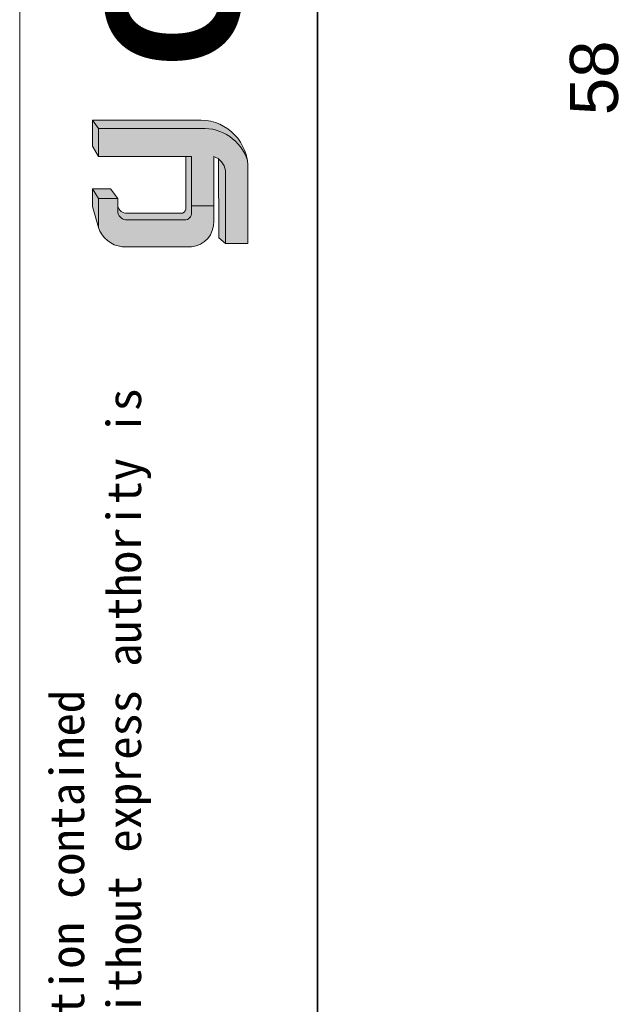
# Model space of a CAD drawing. Header units: millimetres. Extents: x 4119 to 4595, y 1349 to 1685.
# Tile 2 of 8: x 4119 to 4176, y 1517 to 1612. Entities that reach past the tile are written whole.
import ezdxf

# ---------------------------------------------------------------- set-up
doc = ezdxf.new("R2010")
doc.units = ezdxf.units.MM
for name, color, linetype, lineweight in [('0007', 7, 'Continuous', 5), ('实线层', 7, 'Continuous', 25), ('尺寸线层', 3, 'Continuous', 18), ('粗实线层', 7, 'Continuous', 35), ('细实线层', 3, 'Continuous', 18)]:
    doc.layers.add(name, color=color, linetype=linetype, lineweight=lineweight)
doc.layers.add('PDF_文字', color=7, linetype='Continuous')
doc.styles.add('ARIAL', font='arial.ttf')
doc.styles.add('PDF Arial', font='arial.ttf')
doc.styles.get("Standard").update_dxf_attribs({"font": 'arial.ttf'})

msp = doc.modelspace()

# ---------------------------------------------------------------- hatches: boundary and pattern name
at = {"layer": '实线层'}
h = msp.add_hatch(color=256, dxfattribs=at)
edge = h.paths.add_edge_path(flags=0)
edge.add_line((4126.362733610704, 1601.924771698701), (4126.921595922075, 1601.134715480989))
edge.add_line((4126.921595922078, 1601.134715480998), (4136.773617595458, 1601.134715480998))
edge.add_arc((4136.947532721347, 1596.675753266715), 4.462352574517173, 18.258457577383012, 92.23360366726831, ccw=False)
edge.add_arc((4136.653246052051, 1597.334461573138), 4.591888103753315, 9.265836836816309, 88.49787900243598)
edge.add_line((4136.773617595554, 1601.924771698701), (4126.362733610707, 1601.924771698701))
h = msp.add_hatch(color=256, dxfattribs=at)
h.paths.add_polyline_path([(4126.362733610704, 1593.652089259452), (4126.921595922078, 1591.645155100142), (4126.921595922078, 1594.404568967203), (4126.362733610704, 1595.353596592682)], flags=0)
h.paths.add_polyline_path([(4126.921595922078, 1598.4464441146), (4126.921595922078, 1601.134715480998), (4126.362733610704, 1601.924771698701), (4126.362733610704, 1599.437394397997)], flags=0)
h = msp.add_hatch(color=256, dxfattribs=at)
edge = h.paths.add_edge_path(flags=0)
edge.add_line((4134.793891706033, 1592.997537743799), (4129.654826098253, 1592.997537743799))
edge.add_arc((4129.652992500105, 1593.875705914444), 0.8781700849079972, 193.8962338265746, 270.1196323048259, ccw=False)
edge.add_line((4128.800524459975, 1593.664800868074), (4128.800524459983, 1593.031501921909))
edge.add_arc((4129.652992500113, 1593.242406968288), 0.8781700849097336, 193.8962338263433, 270.1196323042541)
edge.add_line((4129.654826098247, 1592.364238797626), (4135.175962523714, 1592.364238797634))
edge.add_arc((4135.201894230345, 1592.998778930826), 0.6350697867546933, 267.659799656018, 364.9883187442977)
edge.add_line((4135.834558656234, 1593.05399992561), (4135.834558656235, 1598.446444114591))
edge.add_line((4135.834558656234, 1598.4464441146), (4135.299951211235, 1598.4464441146))
edge.add_line((4135.299951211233, 1598.4464441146), (4135.299951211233, 1593.402843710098))
edge.add_arc((4134.809601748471, 1593.496504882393), 0.4992143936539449, 268.1966309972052, 349.18624476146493, ccw=False)
h = msp.add_hatch(color=256, dxfattribs=at)
edge = h.paths.add_edge_path(flags=0)
edge.add_line((4138.467404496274, 1590.658134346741), (4139.089484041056, 1590.092882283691))
edge.add_line((4139.089484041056, 1590.092882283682), (4139.089484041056, 1597.105628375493))
edge.add_arc((4137.423000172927, 1596.848700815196), 1.686173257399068, 8.764480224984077, 53.88699480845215)
edge.add_line((4138.416796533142, 1598.210886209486), (4138.467404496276, 1590.658134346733))
msp.add_hatch(color=256, dxfattribs=at).paths.add_polyline_path([(4128.800524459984, 1594.404568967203), (4128.079428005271, 1595.353596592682), (4126.362733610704, 1595.353596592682), (4126.921595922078, 1594.404568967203)], flags=0)
h = msp.add_hatch(color=30, dxfattribs=at)
edge = h.paths.add_edge_path(flags=0)
edge.add_arc((4129.652992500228, 1593.242406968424), 0.878170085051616, 193.8962338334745, 270.11963231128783, ccw=False)
edge.add_line((4128.800524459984, 1593.031501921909), (4128.800524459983, 1594.404568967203))
edge.add_line((4128.800524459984, 1594.404568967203), (4126.921595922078, 1594.404568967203))
edge.add_line((4126.921595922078, 1594.404568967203), (4126.921595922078, 1591.645155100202))
edge.add_arc((4129.513094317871, 1592.509775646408), 2.731928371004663, 198.4506221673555, 263.4013944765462)
edge.add_line((4129.199160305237, 1589.795944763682), (4135.834558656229, 1589.795944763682))
edge.add_arc((4135.61678272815, 1592.133576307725), 2.347753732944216, 275.3223660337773, 362.7233690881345)
edge.add_line((4137.961884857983, 1592.245127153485), (4137.961884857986, 1593.716249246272))
edge.add_line((4137.961884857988, 1593.716249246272), (4135.834558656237, 1593.716249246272))
edge.add_line((4135.834558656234, 1593.716249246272), (4135.834558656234, 1593.05399992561))
edge.add_arc((4135.201894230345, 1592.998778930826), 0.635069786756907, -92.34020034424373, 4.988318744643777, ccw=False)
edge.add_line((4135.175962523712, 1592.364238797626), (4129.654826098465, 1592.364238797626))
at = {"layer": '尺寸线层'}
h = msp.add_hatch(color=179, dxfattribs=at)
edge = h.paths.add_edge_path(flags=0)
edge.add_line((4136.77361759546, 1601.134715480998), (4126.92159592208, 1601.134715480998))
edge.add_line((4126.921595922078, 1601.134715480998), (4126.921595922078, 1598.446444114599))
edge.add_line((4126.921595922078, 1598.4464441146), (4135.834558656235, 1598.4464441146))
edge.add_line((4135.834558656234, 1598.4464441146), (4135.834558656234, 1593.716249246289))
edge.add_line((4135.834558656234, 1593.716249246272), (4137.961884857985, 1593.716249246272))
edge.add_line((4137.961884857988, 1593.716249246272), (4137.961884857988, 1598.446444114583))
edge.add_arc((4137.423000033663, 1596.848700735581), 1.686173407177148, 8.764482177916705, 71.36184450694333, ccw=False)
edge.add_line((4139.089484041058, 1597.105628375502), (4139.089484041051, 1590.092882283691))
edge.add_line((4139.089484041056, 1590.092882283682), (4141.244473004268, 1590.092882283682))
edge.add_line((4141.24447300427, 1590.092882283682), (4141.24447300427, 1597.256541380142))
edge.add_arc((4136.653246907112, 1597.334461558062), 4.591887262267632, 359.0276957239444, 369.2658387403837)
edge.add_arc((4136.947532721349, 1596.675753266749), 4.462352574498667, 18.25845757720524, 92.23360366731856)

# ---------------------------------------------------------------- linework, layer by layer
at = {"layer": '0007'}
for p, q in [((4126.362733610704, 1601.924771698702), (4136.773617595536, 1601.924771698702)), ((4126.362733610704, 1599.437394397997), (4126.362733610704, 1601.924771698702)), ((4126.921595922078, 1601.134715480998), (4126.362733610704, 1601.924771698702)), ((4126.921595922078, 1601.134715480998), (4136.773617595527, 1601.134715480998)), ((4126.921595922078, 1598.4464441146), (4126.921595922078, 1601.134715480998)), ((4126.921595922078, 1598.4464441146), (4126.362733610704, 1599.437394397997)), ((4135.834558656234, 1598.4464441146), (4126.921595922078, 1598.4464441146)), ((4135.299951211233, 1593.402843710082), (4135.299951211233, 1598.4464441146)), ((4135.834558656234, 1593.05399992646), (4135.834558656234, 1598.4464441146)), ((4137.961884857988, 1592.245127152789), (4137.961884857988, 1598.4464441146)), ((4138.467404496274, 1590.658134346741), (4138.416796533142, 1598.210886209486)), ((4141.24447300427, 1590.092882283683), (4141.24447300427, 1597.256541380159)), ((4139.089484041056, 1590.092882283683), (4139.089484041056, 1597.105628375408)), ((4126.362733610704, 1593.652089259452), (4126.362733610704, 1595.353596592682)), ((4128.079428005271, 1595.353596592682), (4126.362733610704, 1595.353596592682)), ((4126.921595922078, 1594.404568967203), (4126.362733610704, 1595.353596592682)), ((4128.800524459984, 1594.404568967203), (4128.079428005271, 1595.353596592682)), ((4126.921595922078, 1591.645155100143), (4126.921595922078, 1594.404568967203)), ((4128.800524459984, 1594.404568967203), (4126.921595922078, 1594.404568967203)), ((4128.800524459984, 1593.031501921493), (4128.800524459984, 1594.404568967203)), ((4126.921595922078, 1591.645155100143), (4126.362733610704, 1593.652089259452)), ((4135.834558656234, 1593.716249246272), (4137.961884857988, 1593.716249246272)), ((4134.793891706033, 1592.9975377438), (4129.654826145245, 1592.9975377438)), ((4135.175962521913, 1592.364238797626), (4129.654826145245, 1592.364238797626)), ((4139.089484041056, 1590.092882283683), (4138.467404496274, 1590.658134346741)), ((4135.834558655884, 1589.795944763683), (4129.199160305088, 1589.795944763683)), ((4141.24447300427, 1590.092882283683), (4139.089484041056, 1590.092882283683))]:
    msp.add_line(p, q, dxfattribs=at)
for centre, radius, start, end in [((4136.653245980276, 1597.334461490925), 4.591888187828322, 359.0276967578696, 88.49787813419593), ((4136.947533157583, 1596.675753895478), 4.462351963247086, 18.2424993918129, 92.23360957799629), ((4137.423000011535, 1596.848700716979), 1.686173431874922, 8.764482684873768, 71.36184399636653), ((4129.65299246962, 1593.875705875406), 0.878170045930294, 193.8962318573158, 270.1196373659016), ((4134.809601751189, 1593.496504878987), 0.4992143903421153, 268.196630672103, 349.1862450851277), ((4129.65299246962, 1593.24240692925), 0.878170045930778, 193.8962318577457, 270.1196373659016), ((4135.201894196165, 1592.998778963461), 0.6350698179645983, 267.6598026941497, 4.988315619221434), ((4129.513094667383, 1592.509776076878), 2.73192883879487, 198.450628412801, 263.4013882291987), ((4135.616782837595, 1592.133576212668), 2.347753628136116, 275.3223635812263, 2.723371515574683)]:
    msp.add_arc(centre, radius, start, end, dxfattribs=at)
at = {"layer": '粗实线层'}
msp.add_lwpolyline([(4147.914966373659, 1677.270095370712), (4586.626965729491, 1677.270095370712), (4586.626965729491, 1355.181394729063), (4147.914966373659, 1355.181394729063)], close=True, dxfattribs=at)
at = {"layer": '细实线层'}
msp.add_lwpolyline([(4119.391464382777, 1685.270703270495), (4594.627573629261, 1685.270703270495), (4594.627573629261, 1349.245171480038), (4119.391464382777, 1349.245171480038)], close=True, dxfattribs=at)

# ---------------------------------------------------------------- texts
at = {"layer": 'PDF_文字', "color": 3, "insert": (4176.728358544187, 1602.393157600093), "char_height": 4.606650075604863, "attachment_point": 7, "rotation": 90, "style": 'PDF Arial'}
msp.add_mtext('58', dxfattribs=at)
at = {"layer": '粗实线层', "insert": (4127.612256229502, 1606.847619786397), "char_height": 12.8882150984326, "width": 54.46625040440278, "attachment_point": 1, "rotation": 90, "style": 'ARIAL'}
msp.add_mtext('{\\farial|b1|i0|c0|p34;CUYUE}', dxfattribs=at)
at = {"layer": '细实线层', "insert": (4122.294300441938, 1389.490847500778), "char_height": 3.268401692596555, "width": 192.0186937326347, "attachment_point": 1, "rotation": 90}
msp.add_mtext('{\\fSimHei|b0|i0|c134|p49;We reserve all rights in this document and in the information contained therein,reproduction,use or disclosure to third parties without express authority is strictly forbidden. copyright 2023CUYUE}', dxfattribs=at)

doc.saveas('drawing.dxf')
